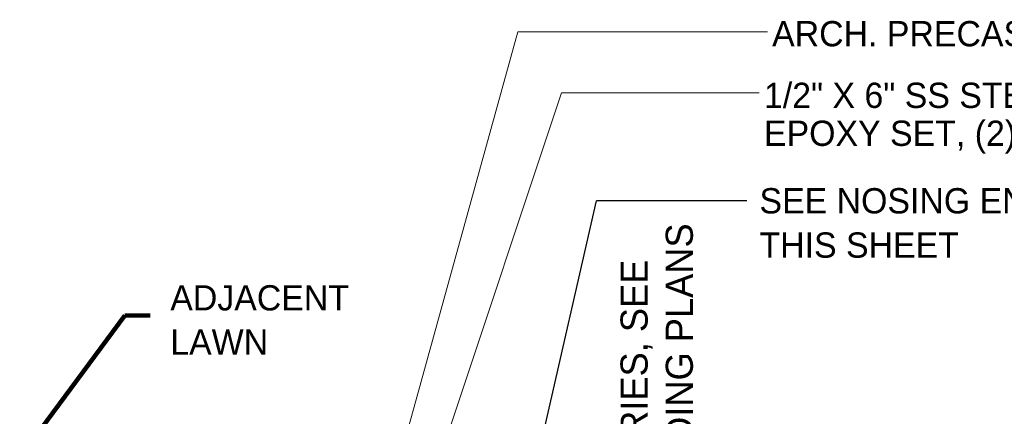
# Model space of a CAD drawing. Extents: x 1828566 to 1828596, y 711482 to 711702.
# Tile 18 of 20: x 1828568.24 to 1828571.87, y 711700.81 to 711702.27. Entities that reach past the tile are written whole.
import ezdxf

# ---------------------------------------------------------------- set-up
doc = ezdxf.new("R2010")
doc.units = 0
doc.header["$LTSCALE"] = 0.6666666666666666
doc.header["$MEASUREMENT"] = 0
doc.layers.get('0').update_dxf_attribs({"lineweight": 9})
doc.layers.get('Defpoints').update_dxf_attribs({"lineweight": 9})
doc.layers.add('VG_P_Text', color=7, linetype='Continuous', lineweight=25)
doc.styles.add('Slanted-Normal LS 0.50', font='font31.shx', dxfattribs={"height": 0.14})
doc.styles.add('Slanted-Normal LS 0.50_0', font='font31.shx')
doc.dimstyles.new('Fract  Slanted', dxfattribs={"dimscale": 0.6666666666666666, "dimtxt": 0.14, "dimasz": 0.14, "dimexe": 0.07, "dimexo": 0.07, "dimgap": 0.07, "dimtad": 1, "dimdec": 3, "dimlfac": 12, "dimzin": 3, "dimdsep": 46, "dimlunit": 4, "dimtxsty": 'Slanted-Normal LS 0.50_0', "dimblk": 'OBLIQUE', "dimcen": 0.09, "dimclrd": 97, "dimclre": 97, "dimclrt": 256, "dimaunit": 1, "dimadec": 4, "dimazin": 3, "dimtfac": 1, "dimtdec": 3, "dimtofl": 0, "dimtmove": 2, "dimatfit": 1, "dimfxl": 1, "dimfrac": 1, "dimtzin": 3, "dimlwd": 0, "dimlwe": 0, "dimarcsym": 0})

# ---------------------------------------------------------------- blocks, each defined once
blk = doc.blocks.new('_Oblique')
at = {"color": 0, "linetype": 'ByBlock', "lineweight": -2}
blk.add_line((-0.5, -0.5), (0.5, 0.5), dxfattribs=at)
blk = doc.blocks.new('*D50')
at = {"layer": 'Defpoints', "color": 0, "linetype": 'Continuous', "transparency": 16777216}
for p in [(1828570.145667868, 711700.3899694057), (1828570.567481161, 711700.3899694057), (1828570.190541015, 711699.9795094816)]:
    blk.add_point(p, dxfattribs=at)
at = {"layer": 'VG_P_Text', "color": 97, "lineweight": 0, "transparency": 16777216}
for p, q in [((1828570.567481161, 711700.3899694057), (1828570.567481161, 711700.4833027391)), ((1828570.192334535, 711700.3899694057), (1828570.614147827, 711700.3899694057)), ((1828570.567481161, 711699.9795094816), (1828570.567481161, 711700.3899694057)), ((1828570.237207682, 711699.9795094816), (1828570.614147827, 711699.9795094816)), ((1828570.567481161, 711699.9795094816), (1828570.567481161, 711699.8861761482))]:
    blk.add_line(p, q, dxfattribs=at)
at = {"layer": 'VG_P_Text', "color": 97, "linetype": 'Continuous', "lineweight": 0, "transparency": 16777216, "xscale": 0.09333333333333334, "yscale": 0.09333333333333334, "zscale": 0.09333333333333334}
for p, rotation in [((1828570.567481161, 711700.3899694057), 270), ((1828570.567481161, 711699.9795094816), 90)]:
    blk.add_blockref('_Oblique', p, dxfattribs=dict(at, rotation=rotation))
at = {"layer": 'VG_P_Text', "linetype": 'Continuous', "transparency": 16777216, "insert": (1828570.590743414, 711700.9730159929), "char_height": 0.14, "attachment_point": 5, "rotation": 90, "style": 'Slanted-Normal LS 0.50'}
blk.add_mtext('{\\H0.71429x;VARIES, SEE \\PGRADING PLANS}', dxfattribs=at)

msp = doc.modelspace()

# ---------------------------------------------------------------- linework, layer by layer
at = {"layer": 'VG_P_Text'}
msp.add_line((1828570.367029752, 711701.6064016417), (1828570.138467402, 711700.6077286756), dxfattribs=at)
at = {"layer": 'VG_P_Text', "color": 97, "linetype": 'Continuous'}
msp.add_line((1828570.922013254, 711701.6064016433), (1828570.367809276, 711701.6064016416), dxfattribs=at)

# ---------------------------------------------------------------- texts
at = {"layer": 'VG_P_Text', "rotation": 4.839370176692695e-07, "style": 'Slanted-Normal LS 0.50'}
for s, insert, char_height, attachment_point, line_spacing_factor in [('ARCH. PRECAST STAIR TREAD, TYP.', (1828571.015502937, 711702.2143257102), 0.09333333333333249, 4, 1.050000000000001), ('SEE NOSING ENLARGEMENT\\PTHIS SHEET', (1828570.968949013, 711701.6530683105), 0.09333333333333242, 1, 1.049999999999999), ('ADJACENT\\PLAWN', (1828568.796989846, 711701.1665784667), 0.09333333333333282, 4, 1.05)]:
    msp.add_mtext(s, dxfattribs=dict(at, insert=insert, char_height=char_height, attachment_point=attachment_point, line_spacing_factor=line_spacing_factor))
at = {"layer": 'VG_P_Text', "insert": (1828570.985545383, 711702.0422656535), "char_height": 0.09333333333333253, "width": 2.544500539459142, "attachment_point": 1, "rotation": 4.839370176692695e-07, "line_spacing_factor": 0.9000000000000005, "style": 'Slanted-Normal LS 0.50'}
msp.add_mtext('1/2" X 6" SS STEEL THREADED RODS, EPOXY SET, (2) PER PIECE, TYP', dxfattribs=at)

# ---------------------------------------------------------------- dimensions: what is measured, and where the dimension line sits
at = {"layer": 'VG_P_Text', "color": 97, "linetype": 'Continuous'}
dim = msp.add_linear_dim(base=(1828570.567481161, 711700.3899694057), p1=(1828570.190541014, 711699.9795094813), p2=(1828570.145667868, 711700.3899694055), angle=90.00000015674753, text='{\\H0.71429x;VARIES, SEE \\PGRADING PLANS}', dimstyle='Fract  Slanted', override={"dimtxt": 0.07, "dimtxsty": 'Slanted-Normal LS 0.50', "dimtofl": 1}, dxfattribs=at)
dim.commit()
dim.dimension.update_dxf_attribs({"geometry": '*D50', "text_midpoint": (1828570.590743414, 711700.9730159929), "dimtype": 160})

# ---------------------------------------------------------------- leaders
at = {"layer": 'VG_P_Text'}
for points in [[(1828569.569203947, 711700.3899694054), (1828570.078233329, 711702.2293889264), (1828570.998951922, 711702.2293889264)], [(1828569.568318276, 711699.9866242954), (1828570.238712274, 711702.0049652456), (1828570.968169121, 711702.0049652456)]]:
    msp.add_leader(points, dimstyle='Fract  Slanted', override={"dimgap": 0.07, "dimtad": 0}, dxfattribs=at)
at = {"layer": 'VG_P_Text', "color": 97, "linetype": 'Continuous', "annotation_type": 0, "has_hookline": 1, "hookline_direction": 0, "horizontal_direction": (1, 8.446294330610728e-09, 0)}
msp.add_leader([(1828568.241844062, 711700.6590023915), (1828568.628951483, 711701.1836072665), (1828568.722284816, 711701.1836072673)], dimstyle='Fract  Slanted', override={"dimtad": 0, "dimclrd": 0, "dimlwd": 65534}, dxfattribs=at)

doc.saveas('drawing.dxf')
